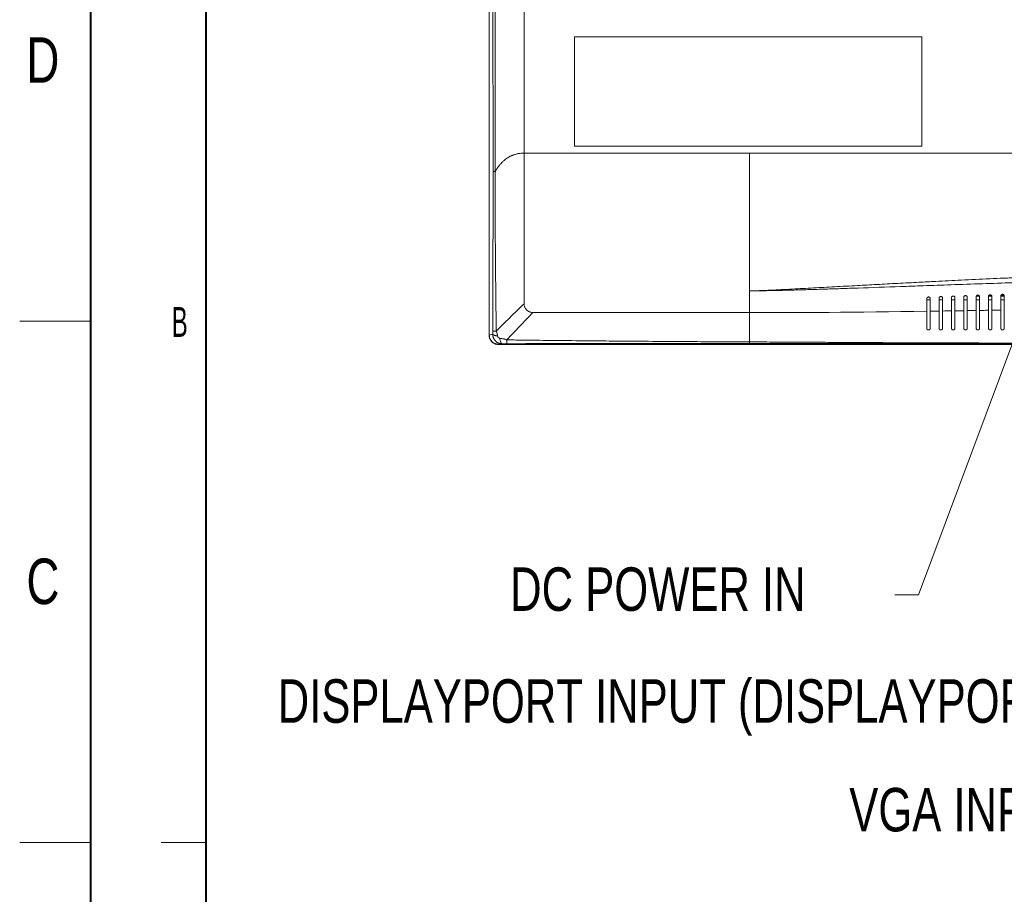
# Model space of a CAD drawing. Header units: millimetres. Extents: x 0 to 863, y 0 to 558.
# Tile 2 of 61: x 0 to 132, y 133 to 250. Entities that reach past the tile are written whole.
import ezdxf

# ---------------------------------------------------------------- set-up
doc = ezdxf.new("R2010")
doc.units = ezdxf.units.MM
doc.styles.add('SLDTEXTSTYLE0', font='TXT', dxfattribs={"width": 0.75})
doc.styles.add('SLDTEXTSTYLE1', font='TXT', dxfattribs={"width": 0.605})

msp = doc.modelspace()

# ---------------------------------------------------------------- linework, layer by layer
at = {"color": 7, "linetype": 'Continuous', "lineweight": 40}
for p, q in [((10, 10), (10, 548.8)), ((25.4, 546.1), (25.4, 12.7))]:
    msp.add_line(p, q, dxfattribs=at)
at = {"color": 7, "linetype": 'Continuous', "lineweight": 15}
for p, q in [((63.355, 214.443), (63.355, 333.454)), ((63.357, 207.697), (63.357, 333.109)), ((63.848, 296.941), (63.861, 229.597)), ((68.019, 297.447), (68.019, 232.063)), ((74.753, 233.016), (74.753, 247.632)), ((74.771, 247.632), (74.771, 233.016)), ((121.292, 247.632), (121.292, 233.016)), ((63.355, 214.443), (63.357, 214.443)), ((63.355, 207.595), (63.355, 214.136)), ((63.355, 214.136), (63.357, 214.136)), ((121.946, 212.405), (122.407, 212.405)), ((123.6, 212.405), (124.061, 212.405)), ((125.253, 212.405), (125.715, 212.405)), ((126.907, 212.405), (127.369, 212.405)), ((128.561, 212.405), (129.023, 212.405)), ((128.583, 212.903), (129.003, 212.903)), ((130.215, 212.405), (130.677, 212.405)), ((130.221, 212.903), (130.669, 212.903)), ((130.25, 212.982), (130.641, 212.982)), ((131.869, 212.405), (132.33, 212.405)), ((131.883, 212.982), (132.317, 212.982)), ((131.888, 212.903), (132.33, 212.903)), ((10, 209.55), (0.475, 209.55)), ((63.357, 207.697), (63.813, 207.792)), ((64.641, 206.445), (64.505, 206.445)), ((64.651, 206.443), (65.055, 206.528)), ((161.211, 206.443), (64.651, 206.443)), ((104.494, 206.547), (143.908, 206.556)), ((10, 139.7), (0.475, 139.7))]:
    msp.add_line(p, q, dxfattribs=at)
at = {"color": 7, "linetype": 'Continuous', "lineweight": 0}
for p, q in [((145.565, 239.143), (120.839, 172.9)), ((120.839, 172.9), (117.664, 172.9)), ((25.4, 139.7), (19.4, 139.7))]:
    msp.add_line(p, q, dxfattribs=at)
at = {"color": 8, "linetype": 'Continuous', "lineweight": 15}
msp.add_line((98.217, 206.546), (104.494, 206.547), dxfattribs=at)
at = {"color": 7, "linetype": 'Continuous', "lineweight": 15}
for points, knots in [([(64.151, 229.595), (64.153, 232.192), (64.16, 237.805), (64.166, 246.193), (64.172, 254.785), (64.179, 265.955), (64.189, 277.562), (64.198, 288.822), (64.202, 294.487), (64.204, 296.942)], [0, 0, 0, 0, 0.1157008, 0.2500285, 0.3736393, 0.4984294, 0.7476357, 0.8906562, 1, 1, 1, 1]), ([(74.753, 247.632), (78.616, 247.632), (82.485, 247.632), (90.228, 247.632), (94.103, 247.632), (101.86, 247.632), (105.741, 247.632), (113.511, 247.632), (117.399, 247.632), (121.291, 247.632)], [0, 0, 0, 0, 0.25, 0.25, 0.5, 0.5, 0.75, 0.75, 1, 1, 1, 1]), ([(121.292, 233.016), (117.4, 233.016), (113.512, 233.016), (105.742, 233.016), (101.861, 233.016), (94.104, 233.016), (90.229, 233.016), (82.486, 233.016), (78.617, 233.016), (74.755, 233.016)], [0, 0, 0, 0, 0.25, 0.25, 0.5, 0.5, 0.75, 0.75, 1, 1, 1, 1]), ([(64.15, 229.595), (64.178, 229.643), (64.234, 229.739), (64.322, 229.88), (64.411, 230.016), (64.503, 230.148), (64.596, 230.276), (64.691, 230.399), (64.788, 230.517), (64.887, 230.632), (64.974, 230.727), (65.081, 230.838), (65.195, 230.95), (65.326, 231.067), (65.476, 231.193), (65.664, 231.336), (65.833, 231.446), (65.935, 231.507), (65.973, 231.529), (66.026, 231.559), (66.094, 231.597), (66.178, 231.64), (66.278, 231.688), (66.394, 231.74), (66.528, 231.795), (66.68, 231.85), (66.851, 231.903), (67.042, 231.953), (67.254, 231.996), (67.488, 232.032), (67.745, 232.056), (67.925, 232.06), (68.019, 232.063)], [0, 0, 0, 0, 0.036196, 0.0717596, 0.1067073, 0.1410567, 0.1748259, 0.2080343, 0.2407023, 0.272851, 0.304503, 0.3232945, 0.3708907, 0.4059218, 0.4342526, 0.4947938, 0.5540417, 0.5596911, 0.5688263, 0.5814219, 0.5974463, 0.6168646, 0.639644, 0.6657581, 0.6951947, 0.7279625, 0.7641003, 0.8036862, 0.8468477, 0.8937711, 0.9447114, 1, 1, 1, 1]), ([(68.019, 232.063), (73.034, 232.063), (78.062, 232.063), (88.13, 232.063), (93.17, 232.063), (98.215, 232.063)], [0, 0, 0, 0, 0.5, 0.5, 1, 1, 1, 1]), ([(98.215, 232.063), (98.215, 231.862), (98.215, 231.465), (98.215, 230.874), (98.215, 230.292), (98.215, 229.72), (98.215, 229.157), (98.215, 228.604), (98.215, 228.06), (98.215, 227.526), (98.215, 227.002), (98.215, 226.487), (98.215, 225.981), (98.215, 225.485), (98.215, 224.999), (98.215, 224.522), (98.215, 224.055), (98.215, 223.597), (98.215, 223.149), (98.215, 222.564), (98.215, 221.842), (98.215, 220.982), (98.215, 220.13), (98.215, 219.284), (98.215, 218.447), (98.215, 217.617), (98.215, 216.795), (98.215, 215.983), (98.215, 215.179), (98.215, 214.386), (98.215, 213.862), (98.215, 213.601)], [0, 0, 0, 0, 0.0322508, 0.0639936, 0.0952286, 0.1259562, 0.1561768, 0.1858907, 0.2150984, 0.2438004, 0.2719973, 0.2996897, 0.3268781, 0.3535634, 0.3797461, 0.4054269, 0.4306066, 0.4552858, 0.4794654, 0.5031462, 0.5499904, 0.5965112, 0.6427089, 0.6885839, 0.7341373, 0.7793615, 0.8242393, 0.8687546, 0.9128937, 0.9566452, 1, 1, 1, 1]), ([(98.215, 232.063), (102.046, 232.063), (105.88, 232.063), (113.555, 232.063), (117.396, 232.063), (125.085, 232.063), (128.933, 232.063), (136.64, 232.063), (140.499, 232.063), (144.369, 232.063)], [0, 0, 0, 0, 0.25, 0.25, 0.5, 0.5, 0.75, 0.75, 1, 1, 1, 1]), ([(63.862, 229.597), (63.862, 229.192), (63.862, 228.3), (63.862, 226.515), (63.861, 223.351), (63.858, 219.781), (63.852, 216.212), (63.846, 213.537), (63.841, 211.309), (63.837, 209.751), (63.834, 208.861), (63.833, 208.416), (63.832, 208.194)], [0, 0, 0, 0, 0.0567574, 0.1250452, 0.2501351, 0.500334, 0.6253854, 0.7503662, 0.8752474, 0.9376416, 0.9688255, 1, 1, 1, 1]), ([(63.861, 229.597), (63.867, 229.597), (63.879, 229.597), (63.9, 229.597), (63.923, 229.597), (63.947, 229.597), (63.976, 229.597), (64.012, 229.597), (64.058, 229.596), (64.104, 229.595), (64.138, 229.595), (64.151, 229.595)], [0, 0, 0, 0, 0.113483, 0.2206183, 0.3214057, 0.4158448, 0.5039354, 0.6318525, 0.7538359, 0.9061744, 1, 1, 1, 1]), ([(64.292, 208.189), (64.29, 208.341), (64.285, 208.757), (64.278, 209.355), (64.269, 210.036), (64.259, 210.893), (64.246, 211.977), (64.225, 213.777), (64.203, 215.936), (64.18, 218.588), (64.164, 221.203), (64.153, 223.935), (64.148, 226.736), (64.149, 228.622), (64.15, 229.595)], [0, 0, 0, 0, 0.0214006, 0.05823098, 0.08381116, 0.11690892, 0.1782661, 0.23579703, 0.36916351, 0.4808533, 0.6074586, 0.73572336, 0.86371114, 1, 1, 1, 1]), ([(143.711, 215.773), (143.392, 215.762), (142.753, 215.739), (141.796, 215.703), (140.839, 215.667), (139.883, 215.631), (138.928, 215.593), (137.973, 215.555), (137.02, 215.516), (136.067, 215.477), (135.114, 215.436), (134.162, 215.395), (133.211, 215.354), (131.95, 215.298), (129.735, 215.198), (126.694, 215.054), (123.536, 214.898), (120.704, 214.754), (118.073, 214.616), (115.324, 214.468), (112.499, 214.315), (109.674, 214.161), (106.767, 214.004), (104.403, 213.877), (102.506, 213.773), (101.08, 213.701), (100.044, 213.658), (99.376, 213.634), (99.018, 213.623), (98.622, 213.611), (98.335, 213.604), (98.215, 213.601)], [0, 0, 0, 0, 0.0208723, 0.0417439, 0.0626146, 0.0834845, 0.1043535, 0.1252217, 0.1460891, 0.1669556, 0.1878213, 0.2086861, 0.22955, 0.250413, 0.2917269, 0.3755679, 0.4512672, 0.5006962, 0.5632499, 0.6257879, 0.6831019, 0.7507713, 0.8132042, 0.8756252, 0.9068326, 0.9379839, 0.9690391, 0.9743343, 0.9814335, 0.992228, 1, 1, 1, 1]), ([(98.215, 213.601), (98.307, 213.602), (98.491, 213.603), (98.768, 213.607), (99.046, 213.611), (99.327, 213.615), (99.609, 213.62), (99.894, 213.626), (100.18, 213.631), (100.468, 213.637), (100.757, 213.643), (101.173, 213.651), (101.775, 213.664), (102.632, 213.683), (103.463, 213.703), (104.338, 213.725), (105.142, 213.746), (106.422, 213.782), (108.165, 213.836), (110.404, 213.91), (113.858, 214.027), (117.55, 214.158), (121.699, 214.305), (125.359, 214.433), (129.355, 214.566), (132.652, 214.671), (135.097, 214.746), (136.739, 214.794), (138.427, 214.843), (140.163, 214.891), (141.947, 214.938), (143.153, 214.968), (143.764, 214.983)], [0, 0, 0, 0, 0.00592588, 0.01189878, 0.0179184, 0.02398429, 0.03009611, 0.03625347, 0.04245588, 0.04870292, 0.05499443, 0.06133024, 0.07578426, 0.09433492, 0.11736906, 0.13029138, 0.1517827, 0.17024625, 0.21462556, 0.26680309, 0.31827822, 0.44329734, 0.51154849, 0.59308838, 0.68547875, 0.77540805, 0.81035689, 0.84629903, 0.88323446, 0.92116312, 0.96008498, 1, 1, 1, 1]), ([(121.946, 212.56), (121.946, 212.568), (121.947, 212.586), (121.953, 212.622), (121.969, 212.665), (121.998, 212.709), (122.044, 212.753), (122.111, 212.788), (122.2, 212.795), (122.282, 212.771), (122.336, 212.731), (122.37, 212.689), (122.39, 212.651), (122.404, 212.608), (122.406, 212.577), (122.407, 212.56)], [0, 0, 0, 0, 0.0346748, 0.0835785, 0.1650685, 0.2480704, 0.3170223, 0.4419795, 0.5496492, 0.6442098, 0.7446901, 0.8000575, 0.8605882, 0.9243033, 1, 1, 1, 1]), ([(121.946, 210.879), (121.946, 210.93), (121.946, 211.031), (121.946, 211.187), (121.946, 211.347), (121.946, 211.51), (121.946, 211.69), (121.946, 211.889), (121.946, 212.104), (121.946, 212.328), (121.946, 212.48), (121.946, 212.56)], [0, 0, 0, 0, 0.0951035, 0.1913004, 0.2886098, 0.3870501, 0.4866392, 0.6108647, 0.7400217, 0.8613906, 1, 1, 1, 1]), ([(122.407, 210.886), (122.407, 210.936), (122.407, 211.037), (122.407, 211.193), (122.407, 211.351), (122.407, 211.514), (122.407, 211.693), (122.407, 211.891), (122.407, 212.105), (122.407, 212.329), (122.407, 212.48), (122.407, 212.56)], [0, 0, 0, 0, 0.0951166, 0.1913003, 0.2885702, 0.3869451, 0.4864429, 0.6107658, 0.7398751, 0.8616307, 1, 1, 1, 1]), ([(123.6, 212.627), (123.6, 212.634), (123.6, 212.653), (123.607, 212.688), (123.623, 212.732), (123.651, 212.775), (123.697, 212.819), (123.764, 212.854), (123.853, 212.862), (123.935, 212.838), (123.989, 212.798), (124.023, 212.756), (124.044, 212.718), (124.058, 212.674), (124.06, 212.643), (124.061, 212.627)], [0, 0, 0, 0, 0.034255, 0.0843585, 0.1661261, 0.2486279, 0.3173685, 0.4411298, 0.5476381, 0.6421798, 0.7430418, 0.7987197, 0.8597749, 0.9237182, 1, 1, 1, 1]), ([(123.6, 210.904), (123.6, 210.956), (123.6, 211.059), (123.6, 211.218), (123.6, 211.38), (123.6, 211.547), (123.6, 211.731), (123.6, 211.935), (123.6, 212.156), (123.6, 212.387), (123.6, 212.543), (123.6, 212.627)], [0, 0, 0, 0, 0.0948894, 0.1908212, 0.2878162, 0.3858945, 0.4850754, 0.6094115, 0.7388452, 0.8607039, 1, 1, 1, 1]), ([(124.061, 210.911), (124.061, 210.962), (124.061, 211.065), (124.061, 211.223), (124.061, 211.385), (124.061, 211.551), (124.061, 211.734), (124.061, 211.938), (124.061, 212.158), (124.061, 212.388), (124.061, 212.544), (124.061, 212.627)], [0, 0, 0, 0, 0.0949573, 0.190932, 0.287945, 0.3860163, 0.4851656, 0.6095719, 0.7389191, 0.8610497, 1, 1, 1, 1]), ([(125.253, 212.691), (125.254, 212.698), (125.254, 212.716), (125.26, 212.752), (125.276, 212.796), (125.305, 212.839), (125.35, 212.882), (125.416, 212.917), (125.505, 212.926), (125.587, 212.902), (125.642, 212.862), (125.677, 212.82), (125.697, 212.782), (125.712, 212.738), (125.714, 212.707), (125.715, 212.691)], [0, 0, 0, 0, 0.0335964, 0.0847962, 0.166472, 0.2482412, 0.3165396, 0.4394355, 0.5449724, 0.6396407, 0.740997, 0.7970619, 0.8587274, 0.9229956, 1, 1, 1, 1]), ([(125.253, 210.93), (125.253, 210.982), (125.253, 211.087), (125.253, 211.249), (125.253, 211.415), (125.253, 211.584), (125.253, 211.772), (125.253, 211.981), (125.253, 212.207), (125.253, 212.445), (125.253, 212.605), (125.253, 212.691)], [0, 0, 0, 0, 0.0948631, 0.1907296, 0.2876217, 0.385561, 0.4845684, 0.6089345, 0.7384644, 0.8603396, 1, 1, 1, 1]), ([(125.715, 210.937), (125.715, 210.989), (125.715, 211.094), (125.715, 211.255), (125.715, 211.42), (125.715, 211.589), (125.715, 211.776), (125.715, 211.984), (125.715, 212.209), (125.715, 212.446), (125.715, 212.606), (125.715, 212.691)], [0, 0, 0, 0, 0.0949324, 0.1908446, 0.2877589, 0.385697, 0.4846796, 0.6091145, 0.7385541, 0.8606936, 1, 1, 1, 1]), ([(126.907, 212.752), (126.908, 212.759), (126.908, 212.777), (126.914, 212.812), (126.93, 212.856), (126.958, 212.899), (127.002, 212.942), (127.068, 212.978), (127.157, 212.987), (127.24, 212.964), (127.296, 212.924), (127.33, 212.882), (127.351, 212.844), (127.366, 212.8), (127.368, 212.769), (127.369, 212.752)], [0, 0, 0, 0, 0.0327078, 0.0850325, 0.1664215, 0.2473505, 0.3150952, 0.4372856, 0.5419469, 0.6368085, 0.7387076, 0.7952081, 0.8575394, 0.9221882, 1, 1, 1, 1]), ([(126.907, 210.957), (126.907, 211.01), (126.907, 211.116), (126.907, 211.281), (126.907, 211.449), (126.907, 211.622), (126.907, 211.813), (126.907, 212.026), (126.907, 212.257), (126.907, 212.5), (126.907, 212.664), (126.907, 212.752)], [0, 0, 0, 0, 0.0948478, 0.1906612, 0.2874638, 0.3852784, 0.4841272, 0.6085328, 0.7381331, 0.8600774, 1, 1, 1, 1]), ([(127.369, 210.964), (127.369, 211.017), (127.369, 211.123), (127.369, 211.287), (127.369, 211.455), (127.369, 211.626), (127.369, 211.817), (127.369, 212.029), (127.369, 212.259), (127.369, 212.501), (127.369, 212.665), (127.369, 212.752)], [0, 0, 0, 0, 0.09491791, 0.19077956, 0.28760844, 0.38542734, 0.48425837, 0.60873066, 0.73823777, 0.86043663, 1, 1, 1, 1]), ([(128.561, 212.81), (128.561, 212.817), (128.562, 212.835), (128.568, 212.871), (128.584, 212.914), (128.611, 212.957), (128.655, 213), (128.72, 213.035), (128.808, 213.046), (128.892, 213.024), (128.949, 212.983), (128.984, 212.941), (129.005, 212.903), (129.02, 212.858), (129.022, 212.827), (129.023, 212.81)], [0, 0, 0, 0, 0.0315586, 0.0852365, 0.1663269, 0.2464266, 0.3136182, 0.4350813, 0.5388611, 0.6339005, 0.7363244, 0.7932827, 0.8563069, 0.9213503, 1, 1, 1, 1]), ([(128.561, 210.984), (128.561, 211.038), (128.561, 211.146), (128.561, 211.313), (128.561, 211.484), (128.561, 211.659), (128.561, 211.853), (128.561, 212.07), (128.561, 212.305), (128.561, 212.553), (128.561, 212.721), (128.561, 212.81)], [0, 0, 0, 0, 0.0948417, 0.1906134, 0.2873398, 0.3850447, 0.4837513, 0.6082049, 0.7378509, 0.85991, 1, 1, 1, 1]), ([(129.023, 210.992), (129.023, 211.046), (129.023, 211.153), (129.023, 211.319), (129.023, 211.489), (129.023, 211.664), (129.023, 211.857), (129.023, 212.074), (129.023, 212.308), (129.023, 212.555), (129.023, 212.721), (129.023, 212.81)], [0, 0, 0, 0, 0.0949122, 0.1907342, 0.2874907, 0.3852054, 0.4839014, 0.6084189, 0.7379695, 0.8602718, 1, 1, 1, 1]), ([(130.215, 212.866), (130.215, 212.872), (130.216, 212.891), (130.222, 212.926), (130.237, 212.969), (130.264, 213.011), (130.307, 213.055), (130.371, 213.091), (130.46, 213.102), (130.544, 213.08), (130.602, 213.04), (130.637, 212.998), (130.658, 212.959), (130.674, 212.914), (130.675, 212.883), (130.677, 212.866)], [0, 0, 0, 0, 0.0300418, 0.0853982, 0.1661501, 0.2454036, 0.3120282, 0.4327447, 0.5356337, 0.6308233, 0.7337313, 0.7911934, 0.8549762, 0.9204512, 1, 1, 1, 1]), ([(130.215, 211.012), (130.215, 211.067), (130.215, 211.176), (130.215, 211.345), (130.215, 211.518), (130.215, 211.695), (130.215, 211.893), (130.215, 212.113), (130.215, 212.352), (130.215, 212.604), (130.215, 212.775), (130.215, 212.866)], [0, 0, 0, 0, 0.0948432, 0.1905838, 0.2872472, 0.3848579, 0.48344, 0.6079488, 0.737617, 0.8598301, 1, 1, 1, 1]), ([(130.677, 211.02), (130.677, 211.075), (130.677, 211.184), (130.677, 211.352), (130.677, 211.524), (130.677, 211.701), (130.677, 211.897), (130.677, 212.117), (130.677, 212.355), (130.677, 212.606), (130.677, 212.776), (130.677, 212.866)], [0, 0, 0, 0, 0.0949147, 0.1907085, 0.2874068, 0.3850341, 0.483614, 0.6081826, 0.7377532, 0.8601947, 1, 1, 1, 1]), ([(131.869, 212.919), (131.869, 212.925), (131.869, 212.943), (131.875, 212.978), (131.891, 213.021), (131.917, 213.063), (131.959, 213.106), (132.022, 213.143), (132.11, 213.155), (132.195, 213.135), (132.254, 213.095), (132.29, 213.052), (132.312, 213.013), (132.327, 212.968), (132.329, 212.937), (132.33, 212.919)], [0, 0, 0, 0, 0.0280141, 0.0853039, 0.1653623, 0.2434018, 0.3093158, 0.4292419, 0.5309536, 0.6262683, 0.7292953, 0.7875202, 0.852609, 0.9189597, 1, 1, 1, 1]), ([(131.869, 211.041), (131.869, 211.087), (131.869, 211.179), (131.869, 211.32), (131.869, 211.464), (131.869, 211.612), (131.869, 211.762), (131.869, 211.942), (131.869, 212.155), (131.869, 212.398), (131.869, 212.654), (131.869, 212.827), (131.869, 212.919)], [0, 0, 0, 0, 0.0789829, 0.1585657, 0.2387635, 0.3195912, 0.401063, 0.4831932, 0.6077629, 0.7374311, 0.8598312, 1, 1, 1, 1]), ([(132.33, 211.05), (132.33, 211.105), (132.33, 211.215), (132.33, 211.385), (132.33, 211.559), (132.33, 211.738), (132.33, 211.936), (132.33, 212.159), (132.33, 212.4), (132.33, 212.655), (132.33, 212.827), (132.33, 212.919)], [0, 0, 0, 0, 0.09495053, 0.19075229, 0.28743098, 0.38501162, 0.48351854, 0.60814727, 0.73770603, 0.8602518, 1, 1, 1, 1]), ([(68.019, 211.87), (67.371, 211.25), (66.067, 209.999), (64.887, 208.795), (64.292, 208.189)], [0, 0, 0, 0, 0.49657421, 1, 1, 1, 1]), ([(68.019, 211.87), (68.019, 211.851), (68.021, 211.806), (68.028, 211.73), (68.043, 211.632), (68.07, 211.53), (68.146, 211.32), (68.333, 211.034), (68.616, 210.847), (68.827, 210.769), (68.943, 210.739), (69.064, 210.721), (69.142, 210.718), (69.174, 210.717)], [0, 0, 0, 0, 0.0319323, 0.0743393, 0.127166, 0.1960293, 0.2502042, 0.4982237, 0.7471808, 0.7973921, 0.871227, 0.9465995, 1, 1, 1, 1]), ([(128.561, 208.601), (128.561, 208.657), (128.561, 208.767), (128.561, 208.934), (128.561, 209.101), (128.561, 209.268), (128.561, 209.434), (128.561, 209.601), (128.561, 209.81), (128.561, 210.064), (128.561, 210.367), (128.561, 210.671), (128.561, 210.881), (128.561, 210.984)], [0, 0, 0, 0, 0.0793468, 0.1572067, 0.2335906, 0.3085095, 0.3819756, 0.4540015, 0.5246006, 0.6480138, 0.7683209, 0.8856158, 1, 1, 1, 1]), ([(130.215, 211.012), (130.083, 211.01), (129.685, 211.003), (129.288, 210.996), (129.023, 210.992)], [0.261466, 0.261466, 0.261466, 0.261466, 0.269063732, 0.284426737, 0.284426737, 0.284426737, 0.284426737]), ([(129.023, 208.601), (129.023, 208.657), (129.023, 208.767), (129.023, 208.935), (129.023, 209.103), (129.023, 209.27), (129.023, 209.437), (129.023, 209.605), (129.023, 209.815), (129.023, 210.069), (129.023, 210.373), (129.023, 210.678), (129.023, 210.888), (129.023, 210.992)], [0, 0, 0, 0, 0.07945968, 0.15741278, 0.23386991, 0.3088423, 0.38234187, 0.45438126, 0.52497393, 0.64831478, 0.76853565, 0.88573031, 1, 1, 1, 1]), ([(130.215, 208.601), (130.215, 208.657), (130.215, 208.768), (130.215, 208.938), (130.215, 209.106), (130.215, 209.275), (130.215, 209.443), (130.215, 209.612), (130.215, 209.804), (130.215, 210.021), (130.215, 210.265), (130.215, 210.512), (130.215, 210.759), (130.215, 210.929), (130.215, 211.012)], [0, 0, 0, 0, 0.0795652, 0.1575811, 0.2340581, 0.3090073, 0.3824403, 0.4543696, 0.5248086, 0.6238353, 0.7208193, 0.8158075, 0.9088501, 1, 1, 1, 1]), ([(130.677, 208.601), (130.677, 208.657), (130.677, 208.769), (130.677, 208.939), (130.677, 209.108), (130.677, 209.278), (130.677, 209.447), (130.677, 209.615), (130.677, 209.808), (130.677, 210.026), (130.677, 210.271), (130.677, 210.518), (130.677, 210.766), (130.677, 210.936), (130.677, 211.02)], [0, 0, 0, 0, 0.07967526, 0.15778233, 0.23433155, 0.30933389, 0.38280104, 0.4547454, 0.52518021, 0.62414637, 0.72106305, 0.8159771, 0.90893839, 1, 1, 1, 1]), ([(131.869, 208.601), (131.869, 208.658), (131.869, 208.77), (131.869, 208.942), (131.869, 209.112), (131.869, 209.283), (131.869, 209.453), (131.869, 209.623), (131.869, 209.817), (131.869, 210.037), (131.869, 210.284), (131.869, 210.534), (131.869, 210.785), (131.869, 210.956), (131.869, 211.041)], [0, 0, 0, 0, 0.0797724, 0.1579361, 0.2345014, 0.309479, 0.3828804, 0.4547179, 0.5250044, 0.6240647, 0.721046, 0.8159952, 0.9089621, 1, 1, 1, 1]), ([(132.33, 208.601), (132.33, 208.658), (132.33, 208.77), (132.33, 208.942), (132.33, 209.112), (132.33, 209.283), (132.33, 209.454), (132.33, 209.624), (132.33, 209.818), (132.33, 210.039), (132.33, 210.288), (132.33, 210.539), (132.33, 210.792), (132.33, 210.964), (132.33, 211.05)], [0, 0, 0, 0, 0.0795797, 0.1575668, 0.2339713, 0.3088039, 0.3820759, 0.4537994, 0.5239873, 0.6233536, 0.7205894, 0.8157417, 0.9088607, 1, 1, 1, 1]), ([(69.174, 210.717), (68.586, 210.081), (67.404, 208.803), (66.27, 207.633), (65.7, 207.045)], [0, 0, 0, 0, 0.4968805, 1, 1, 1, 1]), ([(69.174, 210.717), (69.972, 210.717), (71.57, 210.717), (73.969, 210.717), (76.374, 210.717), (78.784, 210.717), (81.199, 210.717), (84.2, 210.717), (87.434, 210.717), (91.081, 210.718), (94.557, 210.719), (96.996, 210.717), (98.215, 210.716)], [0, 0, 0, 0, 0.08247718, 0.16513444, 0.24796443, 0.33095981, 0.41411323, 0.4974173, 0.64095483, 0.74816402, 0.87412333, 1, 1, 1, 1]), ([(98.215, 206.768), (98.215, 207.038), (98.215, 207.325), (98.215, 207.931), (98.215, 208.25), (98.215, 209.25), (98.215, 209.97), (98.215, 210.716)], [0, 0, 0, 0, 0.25, 0.25, 0.5, 0.5, 1, 1, 1, 1]), ([(121.946, 208.601), (121.946, 208.654), (121.946, 208.759), (121.946, 208.92), (121.946, 209.08), (121.946, 209.241), (121.946, 209.402), (121.946, 209.563), (121.946, 209.764), (121.946, 210.007), (121.946, 210.294), (121.946, 210.584), (121.946, 210.781), (121.946, 210.879)], [0, 0, 0, 0, 0.0783647, 0.1555342, 0.2315204, 0.306336, 0.3799941, 0.4525087, 0.5238941, 0.6468877, 0.7671734, 0.8848444, 1, 1, 1, 1]), ([(122.407, 208.601), (122.407, 208.654), (122.407, 208.76), (122.407, 208.921), (122.407, 209.082), (122.407, 209.243), (122.407, 209.404), (122.407, 209.566), (122.407, 209.768), (122.407, 210.011), (122.407, 210.299), (122.407, 210.589), (122.407, 210.788), (122.407, 210.886)], [0, 0, 0, 0, 0.0784935, 0.1557671, 0.2318327, 0.306703, 0.380391, 0.4529104, 0.5242758, 0.6472158, 0.76742, 0.8849816, 1, 1, 1, 1]), ([(123.6, 208.601), (123.6, 208.655), (123.6, 208.761), (123.6, 208.923), (123.6, 209.085), (123.6, 209.247), (123.6, 209.409), (123.6, 209.572), (123.6, 209.775), (123.6, 210.02), (123.6, 210.311), (123.6, 210.604), (123.6, 210.805), (123.6, 210.904)], [0, 0, 0, 0, 0.0786339, 0.1559922, 0.2320866, 0.3069292, 0.3805329, 0.4529112, 0.5240784, 0.6472046, 0.7675036, 0.8850687, 1, 1, 1, 1]), ([(124.061, 208.601), (124.061, 208.655), (124.061, 208.762), (124.061, 208.924), (124.061, 209.087), (124.061, 209.249), (124.061, 209.412), (124.061, 209.575), (124.061, 209.779), (124.061, 210.025), (124.061, 210.317), (124.061, 210.61), (124.061, 210.812), (124.061, 210.911)], [0, 0, 0, 0, 0.0787554, 0.1562121, 0.2323815, 0.3072758, 0.3809078, 0.4532909, 0.5244393, 0.6475136, 0.7677351, 0.8851972, 1, 1, 1, 1]), ([(125.253, 208.601), (125.253, 208.655), (125.253, 208.763), (125.253, 208.926), (125.253, 209.09), (125.253, 209.254), (125.253, 209.417), (125.253, 209.581), (125.253, 209.786), (125.253, 210.034), (125.253, 210.329), (125.253, 210.626), (125.253, 210.829), (125.253, 210.93)], [0, 0, 0, 0, 0.0788833, 0.1564161, 0.2326096, 0.3074757, 0.3810268, 0.4532763, 0.524238, 0.6474838, 0.7677958, 0.8852676, 1, 1, 1, 1]), ([(125.715, 208.601), (125.715, 208.656), (125.715, 208.763), (125.715, 208.928), (125.715, 209.092), (125.715, 209.256), (125.715, 209.42), (125.715, 209.584), (125.715, 209.79), (125.715, 210.039), (125.715, 210.335), (125.715, 210.632), (125.715, 210.836), (125.715, 210.937)], [0, 0, 0, 0, 0.0790012, 0.15663, 0.2328974, 0.3078155, 0.3813965, 0.4536537, 0.524601, 0.6477881, 0.76802, 0.8853905, 1, 1, 1, 1]), ([(126.907, 208.601), (126.907, 208.656), (126.907, 208.765), (126.907, 208.93), (126.907, 209.095), (126.907, 209.26), (126.907, 209.426), (126.907, 209.591), (126.907, 209.798), (126.907, 210.049), (126.907, 210.348), (126.907, 210.648), (126.907, 210.855), (126.907, 210.957)], [0, 0, 0, 0, 0.07911733, 0.15681397, 0.23310087, 0.3079896, 0.38149239, 0.45362217, 0.52439264, 0.64773877, 0.76805825, 0.88544496, 1, 1, 1, 1]), ([(127.369, 208.601), (127.369, 208.656), (127.369, 208.765), (127.369, 208.931), (127.369, 209.097), (127.369, 209.263), (127.369, 209.429), (127.369, 209.594), (127.369, 209.802), (127.369, 210.054), (127.369, 210.353), (127.369, 210.655), (127.369, 210.862), (127.369, 210.964)], [0, 0, 0, 0, 0.0792318, 0.1570222, 0.2333821, 0.3083229, 0.3818569, 0.4539969, 0.5247566, 0.6480381, 0.7682755, 0.8855625, 1, 1, 1, 1]), ([(122.407, 208.601), (122.407, 208.591), (122.406, 208.573), (122.402, 208.548), (122.396, 208.528), (122.39, 208.513), (122.38, 208.49), (122.362, 208.461), (122.331, 208.428), (122.295, 208.401), (122.254, 208.382), (122.209, 208.371), (122.16, 208.369), (122.106, 208.379), (122.054, 208.403), (122.014, 208.435), (121.984, 208.471), (121.964, 208.508), (121.949, 208.552), (121.947, 208.583), (121.946, 208.601)], [0, 0, 0, 0, 0.0510966, 0.094279, 0.1295461, 0.1568976, 0.1763341, 0.2538732, 0.3182312, 0.3799596, 0.4323535, 0.4794525, 0.5228667, 0.5764385, 0.6381424, 0.7119637, 0.7710066, 0.8407893, 0.9071617, 1, 1, 1, 1]), ([(124.061, 208.601), (124.061, 208.591), (124.06, 208.573), (124.056, 208.549), (124.05, 208.529), (124.044, 208.514), (124.034, 208.492), (124.017, 208.463), (123.987, 208.429), (123.951, 208.403), (123.911, 208.383), (123.867, 208.372), (123.816, 208.369), (123.762, 208.378), (123.709, 208.402), (123.669, 208.434), (123.638, 208.471), (123.618, 208.507), (123.603, 208.551), (123.601, 208.583), (123.6, 208.601)], [0, 0, 0, 0, 0.0505695, 0.09339, 0.1284604, 0.1557806, 0.1753512, 0.2524516, 0.3164131, 0.3778764, 0.4298132, 0.4768003, 0.5196967, 0.5729953, 0.6347696, 0.7093754, 0.768789, 0.8392411, 0.9061169, 1, 1, 1, 1]), ([(125.715, 208.601), (125.715, 208.591), (125.714, 208.574), (125.71, 208.55), (125.704, 208.53), (125.699, 208.515), (125.689, 208.493), (125.672, 208.464), (125.642, 208.431), (125.607, 208.404), (125.567, 208.384), (125.523, 208.372), (125.477, 208.369), (125.431, 208.375), (125.39, 208.389), (125.352, 208.41), (125.32, 208.437), (125.292, 208.47), (125.272, 208.507), (125.257, 208.551), (125.255, 208.583), (125.253, 208.601)], [0, 0, 0, 0, 0.0500684, 0.092551, 0.1274471, 0.1547565, 0.1744798, 0.251174, 0.314758, 0.3759546, 0.427424, 0.4743564, 0.5167474, 0.5579889, 0.6029949, 0.6510733, 0.7074819, 0.7671538, 0.8380956, 0.9053057, 1, 1, 1, 1]), ([(127.369, 208.601), (127.369, 208.592), (127.368, 208.574), (127.364, 208.551), (127.358, 208.532), (127.353, 208.517), (127.344, 208.495), (127.327, 208.467), (127.299, 208.433), (127.265, 208.407), (127.226, 208.386), (127.183, 208.373), (127.137, 208.369), (127.091, 208.374), (127.049, 208.387), (127.01, 208.408), (126.976, 208.435), (126.947, 208.469), (126.927, 208.506), (126.911, 208.551), (126.909, 208.582), (126.907, 208.601)], [0, 0, 0, 0, 0.0491941, 0.0910052, 0.1254327, 0.1524763, 0.1721367, 0.2477867, 0.3107619, 0.3714464, 0.422575, 0.4690719, 0.5106565, 0.5510463, 0.5949671, 0.643636, 0.7013188, 0.7620215, 0.8345374, 0.9030452, 1, 1, 1, 1]), ([(129.023, 208.601), (129.022, 208.592), (129.022, 208.575), (129.018, 208.551), (129.012, 208.532), (129.007, 208.518), (128.998, 208.496), (128.982, 208.467), (128.953, 208.434), (128.92, 208.407), (128.881, 208.387), (128.838, 208.373), (128.792, 208.369), (128.746, 208.373), (128.703, 208.387), (128.663, 208.408), (128.63, 208.435), (128.601, 208.469), (128.58, 208.506), (128.565, 208.551), (128.562, 208.582), (128.561, 208.601)], [0, 0, 0, 0, 0.0488691, 0.0904988, 0.1248886, 0.1520385, 0.1719491, 0.2474325, 0.3102449, 0.3707931, 0.4216396, 0.4680441, 0.5092468, 0.549362, 0.5931853, 0.6418357, 0.6998219, 0.7607049, 0.8335833, 0.9023382, 1, 1, 1, 1]), ([(130.677, 208.601), (130.676, 208.592), (130.676, 208.575), (130.672, 208.552), (130.666, 208.533), (130.661, 208.518), (130.652, 208.496), (130.636, 208.468), (130.608, 208.435), (130.574, 208.408), (130.536, 208.387), (130.493, 208.374), (130.446, 208.369), (130.399, 208.374), (130.356, 208.387), (130.316, 208.408), (130.283, 208.436), (130.255, 208.469), (130.234, 208.506), (130.218, 208.551), (130.216, 208.582), (130.215, 208.601)], [0, 0, 0, 0, 0.048686, 0.0902599, 0.1247213, 0.1520701, 0.1723071, 0.2478194, 0.3106112, 0.3711245, 0.4217604, 0.4680903, 0.5089984, 0.5488678, 0.5927396, 0.6412498, 0.6993114, 0.7601974, 0.8331615, 0.9019504, 1, 1, 1, 1]), ([(132.33, 208.601), (132.33, 208.592), (132.33, 208.575), (132.325, 208.552), (132.32, 208.533), (132.315, 208.518), (132.306, 208.496), (132.29, 208.468), (132.262, 208.435), (132.229, 208.408), (132.19, 208.387), (132.147, 208.374), (132.099, 208.369), (132.052, 208.374), (132.009, 208.388), (131.969, 208.409), (131.936, 208.436), (131.908, 208.47), (131.888, 208.507), (131.872, 208.551), (131.87, 208.582), (131.869, 208.601)], [0, 0, 0, 0, 0.0485152, 0.090041, 0.124577, 0.1521233, 0.1726806, 0.2482253, 0.3110032, 0.37148, 0.4219154, 0.4681697, 0.5087977, 0.5484225, 0.5923515, 0.6407301, 0.698847, 0.7597337, 0.8327661, 0.901576, 1, 1, 1, 1]), ([(64.505, 206.445), (64.482, 206.446), (64.438, 206.446), (64.372, 206.452), (64.308, 206.462), (64.247, 206.474), (64.189, 206.489), (64.133, 206.506), (64.08, 206.526), (63.985, 206.566), (63.848, 206.643), (63.687, 206.777), (63.553, 206.938), (63.467, 207.091), (63.414, 207.224), (63.382, 207.339), (63.36, 207.463), (63.357, 207.55), (63.355, 207.595)], [0, 0, 0, 0, 0.0376345, 0.074215, 0.1097423, 0.1442172, 0.1776406, 0.2100136, 0.2413373, 0.2716129, 0.3815687, 0.5000486, 0.6185215, 0.7284843, 0.790062, 0.8558354, 0.9258126, 1, 1, 1, 1]), ([(64.651, 206.443), (64.628, 206.444), (64.585, 206.444), (64.519, 206.449), (64.455, 206.457), (64.371, 206.471), (64.266, 206.497), (64.103, 206.556), (63.913, 206.657), (63.714, 206.817), (63.557, 207.013), (63.46, 207.196), (63.405, 207.35), (63.377, 207.464), (63.36, 207.58), (63.358, 207.658), (63.357, 207.697)], [0, 0, 0, 0, 0.0331796, 0.0658538, 0.0980974, 0.1299883, 0.1940997, 0.2593451, 0.3899025, 0.5154742, 0.6391455, 0.7639532, 0.8243852, 0.8836378, 0.9409368, 1, 1, 1, 1]), ([(63.813, 207.792), (63.815, 207.816), (63.818, 207.864), (63.821, 207.92), (63.824, 207.965), (63.827, 208.018), (63.83, 208.096), (63.832, 208.161), (63.832, 208.194)], [0, 0, 0, 0, 0.1821402, 0.3651919, 0.4192973, 0.5206875, 0.763181, 1, 1, 1, 1]), ([(63.813, 207.792), (63.819, 207.787), (63.83, 207.775), (63.851, 207.759), (63.875, 207.742), (63.903, 207.725), (63.934, 207.709), (63.969, 207.693), (64.007, 207.678), (64.047, 207.662), (64.091, 207.648), (64.137, 207.633), (64.186, 207.62), (64.254, 207.602), (64.345, 207.582), (64.423, 207.568), (64.462, 207.561)], [0, 0, 0, 0, 0.0624447, 0.1249475, 0.1874682, 0.2499913, 0.3125146, 0.3750356, 0.4375537, 0.5000696, 0.5625853, 0.6251034, 0.6876263, 0.7501545, 0.8751538, 1, 1, 1, 1]), ([(65.055, 206.528), (65.031, 206.528), (64.983, 206.53), (64.912, 206.537), (64.841, 206.548), (64.771, 206.562), (64.703, 206.581), (64.636, 206.604), (64.571, 206.63), (64.508, 206.659), (64.446, 206.692), (64.387, 206.729), (64.331, 206.768), (64.276, 206.81), (64.225, 206.854), (64.158, 206.919), (64.081, 207.007), (64, 207.123), (63.933, 207.248), (63.88, 207.378), (63.842, 207.514), (63.818, 207.652), (63.815, 207.746), (63.813, 207.792)], [0, 0, 0, 0, 0.03698945, 0.073791, 0.1104053, 0.146833, 0.18307479, 0.21913134, 0.25500335, 0.29069152, 0.32619657, 0.36151923, 0.39666023, 0.43162033, 0.46640027, 0.50100085, 0.57297052, 0.64469663, 0.71618839, 0.78745515, 0.85850632, 0.92935141, 1, 1, 1, 1]), ([(63.832, 208.194), (63.837, 208.194), (63.848, 208.194), (63.869, 208.194), (63.902, 208.193), (63.946, 208.191), (64.002, 208.19), (64.064, 208.19), (64.134, 208.189), (64.21, 208.189), (64.265, 208.189), (64.292, 208.189)], [0, 0, 0, 0, 0.0659975, 0.1482123, 0.2469169, 0.3816017, 0.4980804, 0.6249491, 0.7512544, 0.8764454, 1, 1, 1, 1]), ([(64.462, 207.561), (64.457, 207.595), (64.449, 207.662), (64.433, 207.764), (64.414, 207.865), (64.393, 207.952), (64.372, 208.025), (64.35, 208.083), (64.325, 208.139), (64.303, 208.172), (64.292, 208.189)], [0, 0, 0, 0, 0.1562332, 0.3125299, 0.4688317, 0.6250826, 0.7188114, 0.8124874, 0.9062028, 1, 1, 1, 1]), ([(64.772, 207.264), (64.76, 207.266), (64.737, 207.271), (64.704, 207.283), (64.672, 207.298), (64.641, 207.315), (64.611, 207.335), (64.584, 207.356), (64.559, 207.379), (64.537, 207.404), (64.517, 207.429), (64.5, 207.455), (64.486, 207.482), (64.475, 207.509), (64.466, 207.535), (64.463, 207.553), (64.462, 207.561)], [0, 0, 0, 0, 0.0777374, 0.1561012, 0.2349252, 0.3134839, 0.3909718, 0.4670701, 0.5414742, 0.6139361, 0.6842489, 0.7522542, 0.8178479, 0.8809808, 0.9416702, 1, 1, 1, 1]), ([(65.7, 207.045), (65.688, 207.051), (65.666, 207.062), (65.635, 207.076), (65.582, 207.099), (65.506, 207.126), (65.396, 207.154), (65.276, 207.179), (65.133, 207.205), (64.964, 207.234), (64.84, 207.253), (64.772, 207.264)], [0, 0, 0, 0, 0.0410107, 0.0775215, 0.1090345, 0.2213366, 0.3279373, 0.46185, 0.6011851, 0.7802823, 1, 1, 1, 1]), ([(64.772, 207.264), (64.782, 207.166), (64.797, 207.068), (64.836, 206.889), (64.859, 206.808), (64.911, 206.675), (64.94, 206.623), (64.998, 206.552), (65.027, 206.533), (65.055, 206.528)], [0, 0, 0, 0, 0.25, 0.25, 0.5, 0.5, 0.75, 0.75, 1, 1, 1, 1]), ([(98.215, 206.768), (97.103, 206.774), (95.13, 206.783), (91.68, 206.802), (86.522, 206.835), (81.068, 206.876), (75.758, 206.925), (72.656, 206.958), (70.128, 206.986), (68.628, 207.005), (67.5, 207.019), (66.754, 207.028), (66.175, 207.036), (65.837, 207.042), (65.7, 207.045)], [0, 0, 0, 0, 0.10263261, 0.18200088, 0.31830092, 0.57850851, 0.68520435, 0.80819252, 0.86478412, 0.91843299, 0.94658128, 0.96881809, 0.98731937, 1, 1, 1, 1]), ([(65.712, 206.534), (65.711, 206.539), (65.711, 206.552), (65.709, 206.6), (65.708, 206.634), (65.705, 206.722), (65.704, 206.776), (65.702, 206.901), (65.701, 206.971), (65.7, 207.045)], [0, 0, 0, 0, 0.25, 0.25, 0.5, 0.5, 0.75, 0.75, 1, 1, 1, 1]), ([(65.055, 206.528), (65.169, 206.53), (65.286, 206.531), (65.459, 206.533), (65.517, 206.533), (65.599, 206.534), (65.627, 206.534), (65.664, 206.534), (65.676, 206.534), (65.697, 206.534), (65.706, 206.534), (65.712, 206.534)], [0, 0, 0, 0, 0.5, 0.5, 0.75, 0.75, 0.875, 0.875, 0.9375, 0.9375, 1, 1, 1, 1]), ([(65.712, 206.534), (65.834, 206.535), (66.171, 206.535), (66.847, 206.535), (68.077, 206.536), (69.77, 206.537), (71.803, 206.537), (75.869, 206.539), (81.966, 206.541), (88.932, 206.543), (94.349, 206.545), (97.057, 206.546), (98.217, 206.546)], [0, 0, 0, 0, 0.0112339, 0.0311491, 0.0623392, 0.1248151, 0.1873739, 0.2499608, 0.5001139, 0.7500553, 0.8928883, 1, 1, 1, 1]), ([(143.908, 206.609), (142.639, 206.609), (140.1, 206.611), (136.292, 206.615), (129.946, 206.623), (122.965, 206.64), (115.349, 206.675), (110.707, 206.702), (106.9, 206.725), (103.857, 206.743), (100.883, 206.759), (98.979, 206.765), (98.215, 206.768)], [0, 0, 0, 0, 0.0833341, 0.1666681, 0.2500022, 0.5000118, 0.6250208, 0.7500268, 0.804744, 0.8750223, 0.9498297, 1, 1, 1, 1]), ([(98.217, 206.546), (98.217, 206.551), (98.217, 206.572), (98.216, 206.647), (98.215, 206.701), (98.215, 206.768)], [0, 0, 0, 0, 0.5, 0.5, 1, 1, 1, 1])]:
    msp.add_open_spline(points, degree=3, knots=knots, dxfattribs=at)
for points in [[(68.019, 232.063), (68.019, 228.678), (68.019, 221.913), (68.019, 215.201), (68.019, 211.87)], [(98.215, 210.716), (98.215, 211.667), (98.215, 212.63), (98.215, 213.601)], [(128.561, 210.984), (128.162, 210.977), (127.765, 210.971), (127.369, 210.964)], [(131.869, 211.041), (131.47, 211.034), (131.073, 211.027), (130.677, 211.02)], [(98.215, 210.716), (104.387, 210.674), (112.568, 210.742), (121.946, 210.879)], [(123.6, 210.904), (123.2, 210.898), (122.803, 210.892), (122.407, 210.886)], [(125.253, 210.93), (124.854, 210.924), (124.457, 210.917), (124.061, 210.911)], [(126.907, 210.957), (126.508, 210.95), (126.111, 210.944), (125.715, 210.937)]]:
    msp.add_open_spline(points, degree=3, dxfattribs=at)

# ---------------------------------------------------------------- texts
at = {"color": 7, "linetype": 'Continuous', "lineweight": 0}
for s, insert, char_height, attachment_point, style in [('D', (3.58, 247.589), 6.096, 2, 'SLDTEXTSTYLE0'), ('B', (21.905, 211.447), 4, 2, 'SLDTEXTSTYLE1'), ('C', (3.587, 177.739), 6.096, 2, 'SLDTEXTSTYLE0'), ('DC POWER IN', (66.154, 176.558), 5.82083, 1, 'SLDTEXTSTYLE0'), ('DISPLAYPORT INPUT (DISPLAYPORT 20 PIN)', (35.03, 161.567), 5.82083, 1, 'SLDTEXTSTYLE0'), ('VGA INPUT (D-SUB 15 PIN)', (111.566, 147.009), 5.82083, 1, 'SLDTEXTSTYLE0')]:
    msp.add_mtext(s, dxfattribs=dict(at, insert=insert, char_height=char_height, attachment_point=attachment_point, style=style))

doc.saveas('drawing.dxf')
